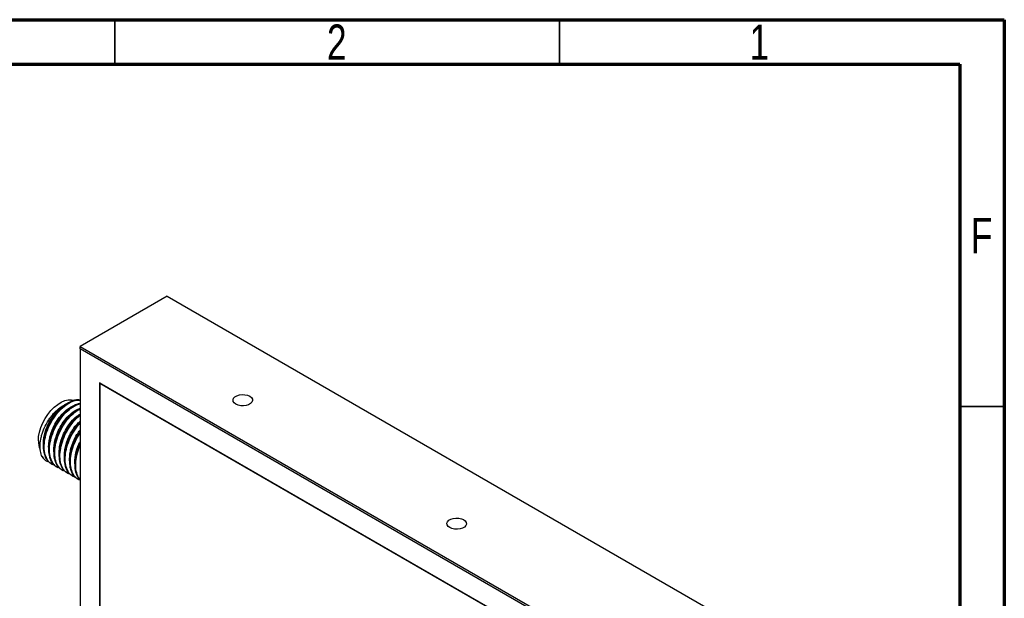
# Model space of a CAD drawing. Header units: millimetres. Extents: x 15 to 415, y 5 to 292.
# Tile 11 of 11: x 304 to 415, y 227 to 292. Entities that reach past the tile are written whole.
import ezdxf

# ---------------------------------------------------------------- set-up
doc = ezdxf.new("R2010")
doc.units = ezdxf.units.MM
doc.styles.add('SLDTEXTSTYLE0', font='TXT', dxfattribs={"width": 0.75})

msp = doc.modelspace()

# ---------------------------------------------------------------- linework, layer by layer
at = {"color": 7, "linetype": 'Continuous', "lineweight": 70}
for p, q in [((15, 292), (415, 292)), ((415, 292), (415, 5)), ((20, 287), (410, 287)), ((410, 287), (410, 10))]:
    msp.add_line(p, q, dxfattribs=at)
at = {"color": 7, "linetype": 'Continuous', "lineweight": 35}
for p, q in [((315, 287), (315, 292)), ((365, 287), (365, 292)), ((410, 248.5), (415, 248.5))]:
    msp.add_line(p, q, dxfattribs=at)
at = {"color": 7, "linetype": 'Continuous', "lineweight": 25}
for p, q in [((320.9112, 260.8977), (311.1013, 255.2345)), ((320.9112, 260.8977), (397.7501, 216.5395)), ((311.1013, 254.9624), (311.1013, 255.2345)), ((311.1013, 255.2345), (387.9402, 210.8763)), ((387.7045, 210.7403), (311.1013, 254.9624)), ((311.1013, 254.9624), (311.1013, 222.0286)), ((385.5125, 209.4744), (313.2933, 251.1657)), ((313.2933, 251.1657), (313.2933, 223.2944)), ((313.3404, 251.1384), (313.3404, 251.084)), ((313.3876, 251.1112), (313.3404, 251.084)), ((313.3404, 251.084), (313.3404, 223.3216)), ((385.4653, 209.4472), (313.3404, 251.084)), ((307.3619, 242.3272), (307.3915, 242.3102)), ((307.907, 242.0126), (307.9807, 241.97)), ((308.4962, 241.6724), (308.57, 241.6298)), ((309.0855, 241.3322), (309.1592, 241.2897)), ((309.6747, 240.9921), (309.7485, 240.9495)), ((310.264, 240.6519), (310.3378, 240.6093)), ((310.8533, 240.3117), (310.927, 240.2692))]:
    msp.add_line(p, q, dxfattribs=at)
at = {"color": 7, "linetype": 'Continuous', "lineweight": 25, "flags": 128}
for points in [[(306.4155, 244.6348), (306.4475, 245.1118), (306.5429, 245.6134), (306.699, 246.1266), (306.9118, 246.6382), (307.176, 247.135), (307.4845, 247.604), (307.8294, 248.033), (308.2018, 248.4111), (308.5921, 248.7284), (308.99, 248.9767), (309.3854, 249.1495), (309.768, 249.2424), (310.1278, 249.2529), (310.4274, 249.1908)], [(328.6186, 248.7468), (328.431, 248.8915), (328.3216, 249.0608), (328.2993, 249.2411), (328.3658, 249.4177), (328.5159, 249.5764), (328.7373, 249.7042), (329.0121, 249.7908), (329.318, 249.8292), (329.6303, 249.8163), (329.9236, 249.7532), (330.1743, 249.6448), (330.3619, 249.5002), (330.4713, 249.3308), (330.4937, 249.1505), (330.4271, 248.9739), (330.2771, 248.8153), (330.0557, 248.6875), (329.7809, 248.6008), (329.4749, 248.5624), (329.1626, 248.5753), (328.8693, 248.6385), (328.6186, 248.7468)], [(352.6603, 234.8679), (352.4726, 235.0126), (352.3632, 235.1819), (352.3409, 235.3622), (352.4074, 235.5388), (352.5575, 235.6974), (352.7789, 235.8252), (353.0537, 235.9119), (353.3596, 235.9503), (353.6719, 235.9374), (353.9653, 235.8742), (354.2159, 235.7659), (354.4035, 235.6212), (354.513, 235.4519), (354.5353, 235.2716), (354.4687, 235.095), (354.3187, 234.9363), (354.0973, 234.8085), (353.8225, 234.7219), (353.5166, 234.6835), (353.2043, 234.6964), (352.9109, 234.7595), (352.6603, 234.8679)]]:
    msp.add_lwpolyline(points, dxfattribs=at)
at = {"color": 7, "linetype": 'Continuous', "lineweight": 25}
for centre, radius, start, end in [((308.7495, 244.5711), 2.3349, 178.434324, 203.360238), ((308.0899, 243.5671), 1.4378, 209.553018, 239.582791)]:
    msp.add_arc(centre, radius, start, end, dxfattribs=at)
for points, knots in [([(307.9241, 242.0416), (307.8201, 242.096), (307.5253, 242.2502), (307.2067, 242.7634), (306.9967, 243.5142), (306.9932, 244.4138), (307.1826, 245.3898), (307.5566, 246.3769), (308.0859, 247.3057), (308.7284, 248.1142), (309.4428, 248.7486), (310.1697, 249.1475), (310.7421, 249.3176), (311.021, 249.2581), (311.1013, 249.241)], [0, 0, 0, 0, 0.05008597, 0.14202071, 0.23371223, 0.32363015, 0.4156142, 0.5072343, 0.59717827, 0.68920718, 0.78075152, 0.87073018, 0.96279949, 1, 1, 1, 1]), ([(308.2035, 241.8994), (308.079, 241.9447), (307.7513, 242.0638), (307.3776, 242.5297), (307.1106, 243.2293), (307.0477, 244.0937), (307.1799, 245.053), (307.5014, 246.0445), (307.9887, 246.997), (308.6018, 247.8477), (309.2999, 248.5394), (310.0288, 249.0099), (310.6514, 249.2468), (310.98, 249.2158), (311.1013, 249.2043)], [0, 0, 0, 0, 0.05478593, 0.14422384, 0.23436859, 0.32247406, 0.41199444, 0.50210392, 0.59016722, 0.67976587, 0.76983569, 0.85786526, 0.94753795, 1, 1, 1, 1]), ([(306.8392, 242.858), (306.7513, 243.0403), (306.6882, 243.2449), (306.6303, 243.5847), (306.6172, 243.7038), (306.604, 243.9481), (306.6038, 244.0738), (306.6221, 244.4616), (306.6616, 244.7368), (306.7579, 245.1515), (306.7962, 245.2909), (306.8853, 245.5718), (306.9365, 245.7143), (307.1066, 246.1371), (307.2407, 246.4116), (307.473, 246.8128), (307.556, 246.9452), (307.7286, 247.1988), (307.8185, 247.3208), (308.0056, 247.5554), (308.1027, 247.668), (308.3043, 247.8835), (308.4084, 247.9858), (308.7224, 248.269), (308.9371, 248.4298), (309.1573, 248.5616)], [0, 0, 0, 0, 0.125, 0.125, 0.1875, 0.1875, 0.25, 0.25, 0.375, 0.375, 0.4375, 0.4375, 0.5, 0.5, 0.625, 0.625, 0.6875, 0.6875, 0.75, 0.75, 0.8125, 0.8125, 0.875, 0.875, 1, 1, 1, 1]), ([(307.0279, 243.9141), (307.0238, 243.9285), (306.9581, 244.1612), (306.9854, 244.5498), (307.0509, 245.1084), (307.1628, 245.6084), (307.4049, 246.3046), (307.7908, 247.0652), (308.3319, 247.8203), (308.8102, 248.301), (309.0906, 248.5115), (309.1573, 248.5616)], [0, 0, 0, 0, 0.01071852, 0.17270766, 0.22473946, 0.34026053, 0.45543472, 0.61753153, 0.78245615, 0.94824858, 1, 1, 1, 1]), ([(307.6171, 243.5739), (307.613, 243.5883), (307.5473, 243.821), (307.5746, 244.2096), (307.6402, 244.7682), (307.752, 245.2682), (307.9942, 245.9646), (308.3798, 246.7239), (308.9218, 247.4844), (309.5351, 248.0836), (310.0259, 248.4419), (310.2807, 248.5218), (310.3323, 248.5379)], [0, 0, 0, 0, 0.00930918, 0.149999, 0.19518934, 0.29552099, 0.39555138, 0.5363347, 0.67957402, 0.82356704, 0.96429641, 1, 1, 1, 1]), ([(308.5133, 241.7014), (308.4094, 241.7558), (308.1146, 241.91), (307.796, 242.4233), (307.5859, 243.174), (307.5825, 244.0737), (307.7719, 245.0496), (308.1459, 246.037), (308.675, 246.9648), (309.3185, 247.7769), (310.029, 248.3979), (310.6528, 248.7752), (310.9975, 248.8389), (311.1186, 248.8613)], [0, 0, 0, 0, 0.05447168, 0.15445655, 0.25417691, 0.35196837, 0.45200686, 0.55164955, 0.64946934, 0.74955662, 0.84911691, 0.94697443, 1, 1, 1, 1]), ([(308.7927, 241.5593), (308.6682, 241.6045), (308.3406, 241.7237), (307.9669, 242.1896), (307.6999, 242.8891), (307.6369, 243.7535), (307.7692, 244.7128), (308.0907, 245.7045), (308.5778, 246.6563), (309.1916, 247.5097), (309.8872, 248.1915), (310.549, 248.646), (310.9398, 248.7554), (311.1013, 248.8006)], [0, 0, 0, 0, 0.05955747, 0.15678489, 0.25478072, 0.35055967, 0.44787675, 0.54583424, 0.64156734, 0.73896951, 0.83688388, 0.93258031, 1, 1, 1, 1]), ([(308.2064, 243.2337), (308.2023, 243.2482), (308.1366, 243.4808), (308.1639, 243.8694), (308.2294, 244.4281), (308.3413, 244.928), (308.5834, 245.6244), (308.9691, 246.3837), (309.511, 247.1442), (310.1243, 247.7434), (310.6152, 248.1018), (310.87, 248.1816), (310.9216, 248.1977)], [0, 0, 0, 0, 0.00930918, 0.149999, 0.19518934, 0.29552099, 0.39555138, 0.5363347, 0.67957402, 0.82356704, 0.96429641, 1, 1, 1, 1]), ([(309.1026, 241.3612), (308.9986, 241.4156), (308.7038, 241.5698), (308.3852, 242.0831), (308.1752, 242.8338), (308.1717, 243.7334), (308.3612, 244.7095), (308.7351, 245.6962), (309.2645, 246.6267), (309.9069, 247.4288), (310.5426, 248.0143), (310.9431, 248.2183), (311.1013, 248.2989)], [0, 0, 0, 0, 0.05958865, 0.1689659, 0.27805381, 0.3850316, 0.49446752, 0.60347045, 0.71047925, 0.81996854, 0.92888134, 1, 1, 1, 1]), ([(309.382, 241.2191), (309.2575, 241.2643), (308.9298, 241.3835), (308.5562, 241.8494), (308.2892, 242.5489), (308.2262, 243.4133), (308.3584, 244.3727), (308.6799, 245.3639), (309.1672, 246.3176), (309.7804, 247.164), (310.4458, 247.8386), (310.8959, 248.1065), (311.1013, 248.2287)], [0, 0, 0, 0, 0.06480357, 0.17059524, 0.27722301, 0.38143862, 0.48732786, 0.5939139, 0.69807962, 0.80406144, 0.91060057, 1, 1, 1, 1]), ([(309.1573, 248.5616), (309.2559, 248.6259), (309.423, 248.7347), (309.5884, 248.8017), (309.6562, 248.8292)], [0, 0, 0, 0, 0.58981625, 1, 1, 1, 1]), ([(308.7956, 242.8936), (308.7916, 242.908), (308.7258, 243.1407), (308.7532, 243.5293), (308.8187, 244.0879), (308.9305, 244.5879), (309.1727, 245.2838), (309.5585, 246.0458), (310.0999, 246.7955), (310.6334, 247.3501), (310.9753, 247.5591), (311.1013, 247.636)], [0, 0, 0, 0, 0.01025796, 0.16528661, 0.21508265, 0.32563991, 0.4358652, 0.5909969, 0.74883488, 0.9075034, 1, 1, 1, 1]), ([(309.6918, 241.0211), (309.5879, 241.0755), (309.2931, 241.2297), (308.9745, 241.7429), (308.7645, 242.4936), (308.761, 243.3934), (308.9504, 244.369), (309.3242, 245.3575), (309.8542, 246.2814), (310.4594, 247.063), (310.9008, 247.4252), (311.1013, 247.5897)], [0, 0, 0, 0, 0.06540323, 0.18545338, 0.30518593, 0.42260248, 0.54271702, 0.66235631, 0.77980688, 0.89998, 1, 1, 1, 1]), ([(309.9712, 240.8789), (309.8468, 240.9242), (309.5191, 241.0433), (309.1454, 241.5092), (308.8784, 242.2088), (308.8154, 243.0731), (308.9477, 244.0328), (309.2692, 245.0229), (309.7561, 245.9806), (310.371, 246.8118), (310.8426, 247.3329), (311.0936, 247.4966), (311.1013, 247.5016)], [0, 0, 0, 0, 0.07090397, 0.18665452, 0.30331988, 0.417346, 0.5332033, 0.649823, 0.76379454, 0.87975314, 0.99632152, 1, 1, 1, 1]), ([(309.3849, 242.5534), (309.3808, 242.5678), (309.3151, 242.8005), (309.3424, 243.1891), (309.408, 243.7477), (309.5199, 244.2475), (309.7617, 244.9447), (310.149, 245.6999), (310.6218, 246.386), (310.9652, 246.7073), (311.1013, 246.8346)], [0, 0, 0, 0, 0.01203476, 0.19391623, 0.25233755, 0.38204465, 0.51136228, 0.69336464, 0.87854206, 1, 1, 1, 1]), ([(310.2811, 240.6809), (310.1771, 240.7353), (309.8823, 240.8895), (309.5637, 241.4028), (309.3537, 242.1534), (309.3502, 243.0534), (309.54, 244.028), (309.9125, 245.0203), (310.4469, 245.9303), (310.8625, 246.5166), (311.1004, 246.7271), (311.1013, 246.7278)], [0, 0, 0, 0, 0.07263701, 0.20596503, 0.33894034, 0.46934349, 0.60274302, 0.73561476, 0.86605569, 0.99952028, 1, 1, 1, 1]), ([(310.5605, 240.5387), (310.436, 240.584), (310.1083, 240.7032), (309.7347, 241.1691), (309.4677, 241.8685), (309.4046, 242.7332), (309.5372, 243.6915), (309.8574, 244.6866), (310.3492, 245.6263), (310.7821, 246.2793), (311.0578, 246.545), (311.1013, 246.5868)], [0, 0, 0, 0, 0.07865798, 0.20706695, 0.33649076, 0.46298672, 0.5915141, 0.72088727, 0.84732268, 0.97596243, 1, 1, 1, 1]), ([(309.9742, 242.2132), (309.9701, 242.2277), (309.9044, 242.4603), (309.9316, 242.849), (309.9972, 243.4075), (310.1087, 243.908), (310.3527, 244.6017), (310.6794, 245.2741), (310.9812, 245.6731), (311.1013, 245.8318)], [0, 0, 0, 0, 0.014792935, 0.238358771, 0.310169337, 0.469603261, 0.628558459, 0.852272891, 1, 1, 1, 1]), ([(310.8703, 240.3407), (310.7664, 240.3951), (310.4716, 240.5493), (310.153, 241.0625), (309.9428, 241.8135), (309.94, 242.7123), (310.1271, 243.6915), (310.5095, 244.6667), (310.8544, 245.3401), (311.0829, 245.6243), (311.1013, 245.6471)], [0, 0, 0, 0, 0.08278371, 0.23473641, 0.38628712, 0.53490635, 0.68694055, 0.83837321, 0.98703551, 1, 1, 1, 1]), ([(311.1013, 240.2202), (310.9939, 240.2599), (310.684, 240.3746), (310.3246, 240.8299), (310.0567, 241.5283), (309.9944, 242.3924), (310.1247, 243.3538), (310.4533, 244.3373), (310.7978, 245.0711), (311.0509, 245.4125), (311.1013, 245.4804)], [0, 0, 0, 0, 0.0783809, 0.22629794, 0.37538401, 0.52109741, 0.66915086, 0.81817858, 0.96382224, 1, 1, 1, 1]), ([(310.5634, 241.8731), (310.5593, 241.8875), (310.4936, 242.1202), (310.5211, 242.5087), (310.5861, 243.0675), (310.7014, 243.566), (310.8736, 244.1024), (311.0393, 244.4126), (311.1013, 244.5286)], [0, 0, 0, 0, 0.02044587, 0.32944457, 0.42869664, 0.64905623, 0.86875416, 1, 1, 1, 1]), ([(311.1013, 240.2686), (310.9805, 240.4172), (310.7179, 240.7404), (310.5355, 241.4789), (310.5298, 242.3706), (310.7071, 243.3347), (310.9724, 243.9716), (311.1013, 244.2809)], [0, 0, 0, 0, 0.17800562, 0.38711815, 0.59218579, 0.80196544, 1, 1, 1, 1]), ([(311.1013, 240.3336), (311.0453, 240.3911), (310.8351, 240.6071), (310.6546, 241.1986), (310.5784, 242.0508), (310.7263, 243.0086), (310.9152, 243.7099), (311.0899, 244.0484), (311.1013, 244.0704)], [0, 0, 0, 0, 0.082371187, 0.309539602, 0.531568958, 0.75716393, 0.984243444, 1, 1, 1, 1]), ([(307.6142, 242.2396), (307.4887, 242.2837), (307.1713, 242.3952), (306.9643, 242.6836), (306.8392, 242.858)], [0, 0, 0, 0, 0.39550416, 1, 1, 1, 1])]:
    msp.add_open_spline(points, degree=3, knots=knots, dxfattribs=at)

# ---------------------------------------------------------------- texts
at = {"color": 7, "linetype": 'Continuous', "lineweight": 0, "char_height": 3.9688, "attachment_point": 2, "style": 'SLDTEXTSTYLE0'}
for s, insert in [('2', (339.96, 291.4544)), ('1', (387.46, 291.4544)), ('F', (412.4577, 269.7044))]:
    msp.add_mtext(s, dxfattribs=dict(at, insert=insert))

doc.saveas('drawing.dxf')
